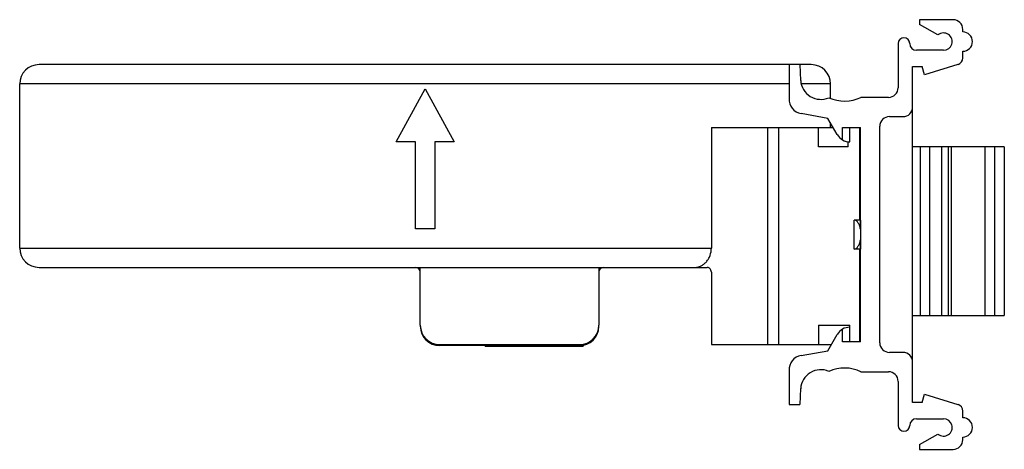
# Model space of a CAD drawing. Header units: millimetres. Extents: x 14 to 116, y 69 to 114.
import ezdxf

# ---------------------------------------------------------------- set-up
doc = ezdxf.new("R2010")
doc.units = ezdxf.units.MM
doc.header["$LTSCALE"] = 11.885419
doc.layers.get('0').update_dxf_attribs({"linetype": 'CONTINUOUS'})

msp = doc.modelspace()

# ---------------------------------------------------------------- linework, layer by layer
at = {"color": 7, "linetype": 'Continuous'}
for p, q in [((110.39, 113.86), (106.89, 113.86)), ((106.89, 113.86), (106.89, 113.36)), ((108.82, 112.29), (106.89, 113.36)), ((111.39, 112.59), (111.39, 112.86)), ((104.69, 111.39), (104.69, 106.82)), ((109.39, 110.69), (106.59, 110.69)), ((111.39, 109.9), (111.39, 110.59)), ((95.69, 109.21), (15.69, 109.21)), ((93.39, 109.21), (93.39, 105.71)), ((94.49, 109.21), (94.59, 107.58)), ((110.89, 109.23), (107.42, 108.16)), ((106.19, 109.01), (107.19, 109.01)), ((106.19, 74.21), (106.19, 109.01)), ((107.42, 108.16), (107.19, 109.01)), ((13.69, 90.21), (13.69, 107.21)), ((93.39, 107.21), (13.69, 107.21)), ((97.69, 107.21), (94.66, 107.21)), ((97.69, 105.72), (97.69, 107.21)), ((52.69, 101.21), (55.69, 106.71)), ((55.69, 106.71), (58.69, 101.21)), ((103.69, 105.82), (100.84, 105.82)), ((97.42, 103.64), (94.63, 104.14)), ((98.39, 101.96), (97.42, 103.64)), ((97.69, 102.71), (97.69, 103.18)), ((103.79, 103.82), (105.19, 103.82)), ((85.34, 102.71), (97.96, 102.71)), ((85.34, 102.71), (85.34, 90.21)), ((91.18, 80.21), (91.18, 102.71)), ((92.3, 102.71), (92.3, 80.21)), ((96.44, 100.71), (96.44, 102.71)), ((98.94, 102.71), (100.79, 102.71)), ((98.94, 101.41), (98.94, 102.71)), ((99.69, 101.21), (99.69, 102.71)), ((100.69, 102.71), (100.69, 93.11)), ((100.79, 92.17), (100.79, 102.71)), ((102.79, 80.4), (102.79, 102.82)), ((54.69, 101.21), (52.69, 101.21)), ((54.69, 92.21), (54.69, 101.21)), ((56.69, 101.21), (56.69, 92.21)), ((58.69, 101.21), (56.69, 101.21)), ((99.53, 100.71), (99.53, 101.23)), ((99.53, 100.71), (96.44, 100.71)), ((100.79, 100.71), (100.69, 100.71)), ((115.69, 100.71), (106.19, 100.71)), ((106.99, 83.21), (106.99, 100.71)), ((107.99, 83.21), (107.99, 100.71)), ((109.19, 100.71), (109.19, 83.21)), ((109.89, 100.71), (109.89, 83.21)), ((110.19, 100.71), (110.19, 83.21)), ((113.69, 83.21), (113.69, 100.71)), ((114.69, 100.71), (114.69, 83.21)), ((115.69, 100.71), (115.69, 83.21)), ((100.84, 93.11), (100.14, 93.11)), ((100.14, 93.11), (100.14, 93.11)), ((100.14, 90.11), (100.14, 93.11)), ((100.84, 90.11), (100.84, 93.11)), ((56.69, 92.21), (54.69, 92.21)), ((100.79, 80.51), (100.79, 91.06)), ((13.69, 90.21), (85.34, 90.21)), ((100.14, 90.11), (100.14, 90.11)), ((100.84, 90.11), (100.14, 90.11)), ((100.69, 90.11), (100.69, 80.51)), ((15.69, 88.21), (84.91, 88.21)), ((55.19, 82.21), (55.19, 88.21)), ((73.69, 88.21), (73.69, 82.21)), ((85.34, 87.71), (85.34, 80.21)), ((100.69, 83.21), (100.79, 83.21)), ((106.19, 83.21), (115.69, 83.21)), ((96.44, 82.21), (99.69, 82.21)), ((96.44, 82.21), (96.44, 80.21)), ((98.94, 80.51), (98.94, 81.81)), ((99.69, 80.51), (99.69, 82.21)), ((97.42, 79.58), (98.39, 81.26)), ((57.19, 80.21), (71.69, 80.21)), ((71.69, 80.11), (57.19, 80.11)), ((61.9, 80.03), (61.9, 80.11)), ((61.9, 80.03), (72.06, 80.03)), ((72.06, 80.19), (72.06, 80.03)), ((85.34, 80.21), (97.78, 80.21)), ((94.63, 79.09), (97.42, 79.58)), ((100.79, 80.51), (98.94, 80.51)), ((105.19, 79.4), (103.79, 79.4)), ((93.39, 77.51), (93.39, 74.01)), ((100.84, 77.4), (103.69, 77.4)), ((94.59, 75.65), (94.49, 74.01)), ((104.69, 76.4), (104.69, 71.83)), ((107.19, 74.21), (107.42, 75.06)), ((107.42, 75.06), (110.89, 74)), ((93.39, 74.01), (94.49, 74.01)), ((107.19, 74.21), (106.19, 74.21)), ((106.59, 72.53), (109.39, 72.53)), ((111.39, 72.63), (111.39, 73.33)), ((106.89, 69.86), (108.82, 70.93)), ((111.39, 70.36), (111.39, 70.63)), ((106.89, 69.86), (106.89, 69.36)), ((106.89, 69.36), (110.39, 69.36))]:
    msp.add_line(p, q, dxfattribs=at)
for centre, radius, start, end in [((110.39, 112.86), 1, 0, 90), ((109.39, 111.59), 0.9, 270, 128.9855), ((111.39, 111.59), 1, 270, 90), ((105.29, 111.39), 0.6, 0, 180), ((106.59, 111.39), 0.7, 180, 270), ((15.69, 107.21), 2, 90, 180), ((95.69, 107.21), 2, 0, 90), ((110.69, 109.9), 0.7, 287, 360), ((96.69, 107.71), 2.1, 183.6516, 293.3403), ((103.69, 106.82), 1, 270, 360), ((94.89, 105.61), 1.5, 176.1774, 260), ((99.14, 109.44), 4, 246.1402, 295.1507), ((105.19, 104.82), 1, 270, 360), ((103.79, 102.82), 1, 90, 180), ((99.69, 102.71), 1.5, 210, 270), ((15.69, 90.21), 2, 180, 270), ((54.69, 87.71), 0.5, 0, 90), ((74.19, 87.71), 0.5, 90, 180), ((57.19, 82.21), 2, 180, 270), ((57.19, 82.11), 2, 180, 270), ((71.69, 82.21), 2, 270, 360), ((71.69, 82.11), 2, 270, 358.7959), ((99.69, 80.51), 1.5, 90, 150), ((103.79, 80.4), 1, 180, 270), ((94.89, 77.61), 1.5, 100, 183.8226), ((105.19, 78.4), 1, 0, 90), ((96.69, 75.51), 2.1, 66.6597, 176.3484), ((99.14, 73.78), 4, 64.8493, 113.8598), ((103.69, 76.4), 1, 0, 90), ((110.69, 73.33), 0.7, 0, 73), ((106.59, 71.83), 0.7, 90, 180), ((109.39, 71.63), 0.9, 231.0145, 90), ((111.39, 71.63), 1, 270, 90), ((105.29, 71.83), 0.6, 180, 360), ((110.39, 70.36), 1, 270, 360)]:
    msp.add_arc(centre, radius, start, end, dxfattribs=at)
for points, knots in [([(100.79, 92.17), (100.76, 92.3), (100.71, 92.5), (100.61, 92.73), (100.53, 92.86), (100.44, 92.97), (100.35, 93.05), (100.24, 93.1), (100.17, 93.11), (100.14, 93.11)], [0, 0, 0, 0, 0.336865, 0.483211, 0.613331, 0.727642, 0.827782, 0.916987, 1, 1, 1, 1]), ([(100.14, 90.11), (100.17, 90.11), (100.24, 90.12), (100.35, 90.17), (100.44, 90.25), (100.53, 90.36), (100.61, 90.5), (100.71, 90.73), (100.76, 90.92), (100.79, 91.06)], [0, 0, 0, 0, 0.083001, 0.172202, 0.272334, 0.386658, 0.516799, 0.663164, 1, 1, 1, 1]), ([(83.64, 88.21), (83.75, 88.21), (83.97, 88.24), (84.29, 88.35), (84.59, 88.54), (84.84, 88.79), (85.06, 89.09), (85.27, 89.56), (85.34, 89.95), (85.34, 90.21)], [0, 0, 0, 0, 0.113702, 0.22927, 0.348014, 0.470968, 0.598422, 0.729963, 1, 1, 1, 1]), ([(85.34, 87.71), (85.34, 87.78), (85.31, 87.91), (85.22, 88.07), (85.08, 88.19), (84.97, 88.21), (84.91, 88.21)], [0, 0, 0, 0, 0.271102, 0.529991, 0.771366, 1, 1, 1, 1])]:
    msp.add_open_spline(points, degree=3, knots=knots, dxfattribs=at)

doc.saveas('drawing.dxf')
